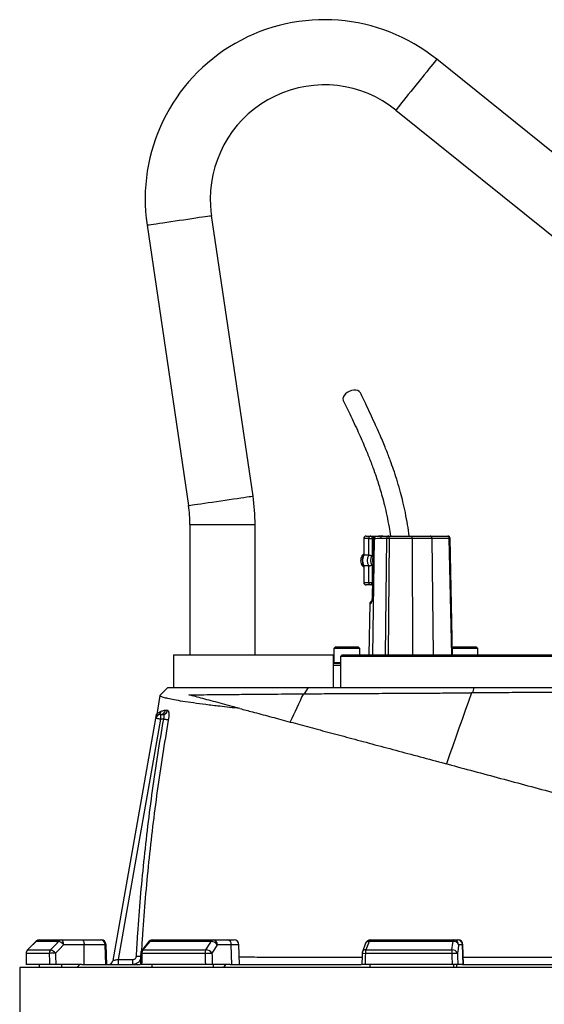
# Model space of a CAD drawing. Header units: millimetres. Extents: x 1715 to 15724, y 2394 to 14725.
# Tile 13 of 14: x 10730 to 12340, y 11702 to 14725. Entities that reach past the tile are written whole.
import ezdxf

# ---------------------------------------------------------------- set-up
doc = ezdxf.new("R2010")
doc.units = ezdxf.units.MM
doc.header["$LTSCALE"] = 5

msp = doc.modelspace()

# ---------------------------------------------------------------- linework, layer by layer
at = {"color": 7, "linetype": 'Continuous', "lineweight": 25}
for p, q in [((13203.3, 13642.3), (12009.4, 14603.3)), ((11884, 14447.5), (12894.7, 13633.9)), ((11445.6, 13262.6), (11318.3, 14123.7)), ((11120.5, 14094.5), (11247.7, 13233.4)), ((11252, 13174.9), (11252, 12774.9)), ((11452, 12774.9), (11452, 13174.9)), ((11785.3, 13132.4), (11785.3, 13081.3)), ((11800.8, 13132.4), (11786, 13132.4)), ((11786, 13132.4), (11786, 13081.5)), ((11792.8, 13139.9), (11807.6, 13139.9)), ((11800.8, 13132.4), (11810.8, 13132.4)), ((11800.8, 13081.5), (11800.8, 13132.4)), ((11807.6, 13139.9), (11844.2, 13139.9)), ((11810.8, 13132.4), (11810.8, 13079)), ((11814, 13133.7), (11811, 12947.5)), ((11817.5, 13131.2), (11814.4, 13131.2)), ((11824.3, 13138.6), (11821.1, 13138.6)), ((11855.9, 13132.5), (11837.4, 13132.5)), ((11844.2, 13139.9), (11862.7, 13139.9)), ((11862.7, 13139.9), (11932.5, 13139.9)), ((11933.7, 13132.5), (11863.8, 13132.5)), ((11932.5, 13139.9), (11989.6, 13139.9)), ((11994.5, 13132.5), (11933.7, 13132.5)), ((11989.6, 13139.9), (12043, 13139.9)), ((12048, 13132.5), (11994.5, 13132.5)), ((12018.9, 13139.9), (12018.5, 13139.9)), ((12058.2, 12774.9), (12050.5, 13132.6)), ((11800.8, 13081.5), (11786, 13081.5)), ((11785.3, 13048.6), (11785.3, 12997.4)), ((11800.8, 13048.3), (11786, 13048.3)), ((11786, 13048.3), (11786, 12997.4)), ((11800.8, 12997.4), (11800.8, 13048.3)), ((11810.8, 13050.8), (11810.8, 12997.4)), ((11786, 12997.4), (11800.8, 12997.4)), ((11800.8, 12997.4), (11810.8, 12997.4)), ((11807.6, 12989.9), (11792.8, 12989.9)), ((11811.7, 12989.9), (11807.6, 12989.9)), ((11804, 12932.5), (11801.3, 12774.9)), ((11698.3, 12799.9), (11693.3, 12794.9)), ((11693.3, 12794.9), (11693.3, 12751.9)), ((11773.3, 12794.9), (11693.3, 12794.9)), ((11698.3, 12799.9), (11768.3, 12799.9)), ((11773.3, 12794.9), (11768.3, 12799.9)), ((11773.3, 12774.9), (11773.3, 12794.9)), ((12060.8, 12799.9), (12057.7, 12796.8)), ((12135.8, 12794.9), (12057.8, 12794.9)), ((12060.8, 12799.9), (12130.8, 12799.9)), ((12135.8, 12794.9), (12130.8, 12799.9)), ((12135.8, 12774.9), (12135.8, 12794.9)), ((11202, 12774.9), (11202, 12674.9)), ((11202, 12774.9), (11692, 12774.9)), ((11692, 12774.9), (11692, 12674.9)), ((11719.5, 12774.9), (11714.5, 12769.9)), ((11714.5, 12769.9), (11714.5, 12674.9)), ((12520.6, 12769.9), (11714.5, 12769.9)), ((11719.5, 12774.9), (12520.6, 12774.9)), ((11692, 12749.9), (11714.5, 12749.9)), ((11159.9, 12650.2), (11184.6, 12674.9)), ((11603.7, 12655.6), (11615.5, 12674.9)), ((12120.7, 12658.5), (12123.9, 12674.9)), ((11160, 12650.1), (11150.2, 12592.4)), ((11600.1, 12655.5), (11603.7, 12655.6)), ((12120.7, 12658.5), (12116, 12658.4)), ((11176.5, 12604.9), (11183.5, 12604.9)), ((11016.3, 11837.3), (11147.2, 12580.1)), ((11162, 12577.5), (11032, 11839.9)), ((11162, 12592.5), (11162, 12577.5)), ((11162, 12592.5), (11169.1, 12592.5)), ((11171.4, 12577.5), (11162, 12577.5)), ((10779.4, 11895.5), (10753.5, 11869.2)), ((10848.8, 11895.5), (10779.6, 11895.5)), ((10790.1, 11899.9), (10858.8, 11899.9)), ((10858.8, 11899.9), (10921.9, 11899.9)), ((10927, 11885.4), (10863.9, 11885.4)), ((10921.9, 11899.9), (10977, 11899.9)), ((10927.7, 11824.9), (10927, 11885.4)), ((10991.7, 11885.4), (10927, 11885.4)), ((10977, 11899.9), (10979.6, 11899.9)), ((10993.8, 11824.9), (10991.7, 11885.4)), ((10996.7, 11824.9), (10994.6, 11885.4)), ((11124.8, 11894.2), (11104.1, 11868)), ((11317.4, 11895.5), (11128.5, 11895.5)), ((11136.5, 11899.9), (11324.3, 11899.9)), ((11324.3, 11899.9), (11367.4, 11899.9)), ((11378.9, 11885.4), (11335.8, 11885.4)), ((11367.4, 11899.9), (11387.4, 11899.9)), ((11380.5, 11824.9), (11378.9, 11885.4)), ((11404.6, 11824.9), (11402.4, 11885.4)), ((11791.3, 11890.2), (11781.5, 11863.9)), ((12059.9, 11895.5), (11801.8, 11895.5)), ((11805.3, 11899.9), (12061.8, 11899.9)), ((12061.8, 11899.9), (12073.5, 11899.9)), ((12073.5, 11899.9), (12074.8, 11899.9)), ((12088.2, 11885.4), (12076.6, 11885.4)), ((12090.3, 11824.9), (12088.2, 11885.4)), ((12091.9, 11824.9), (12089.8, 11885.4)), ((10820.3, 11858.7), (10749.3, 11858.7)), ((10753.7, 11869.3), (10824.5, 11869.3)), ((11298.4, 11858.7), (11104.4, 11858.7)), ((11107.8, 11869.3), (11301.2, 11869.3)), ((12055.4, 11858.7), (11790.5, 11858.7)), ((11792, 11869.3), (12056.2, 11869.3)), ((10820.7, 11824.9), (10749.1, 11824.9)), ((10790.1, 11814.9), (10790.1, 11824.9)), ((10920.3, 11824.9), (10840, 11824.9)), ((10858.8, 11814.9), (10858.8, 11824.9)), ((10905, 11814.9), (10914.4, 11824.9)), ((10920.3, 11824.9), (11097.8, 11824.9)), ((11032, 11839.9), (11032, 11824.9)), ((11032, 11839.9), (11077.2, 11839.9)), ((11077.2, 11824.9), (11077.2, 11839.9)), ((11299.3, 11824.9), (11103.7, 11824.9)), ((11136.5, 11814.9), (11136.5, 11824.9)), ((11375.4, 11824.9), (11320.5, 11824.9)), ((11324.3, 11814.9), (11324.3, 11824.9)), ((11355.9, 11814.9), (11362.3, 11824.9)), ((11375.4, 11824.9), (11777.6, 11824.9)), ((12056.6, 11824.9), (11789.4, 11824.9)), ((11805.3, 11814.9), (11805.3, 11824.9)), ((12061.8, 11814.9), (12061.8, 11824.9)), ((12070.3, 11814.9), (12072.1, 11824.9)), ((12088.9, 11824.9), (12074.1, 11824.9)), ((12088.9, 11824.9), (12590.2, 11824.9)), ((10729.5, 11814.9), (10729.5, 10654.8)), ((13949.5, 11814.9), (10729.5, 11814.9))]:
    msp.add_line(p, q, dxfattribs=at)
at = {"color": 8, "linetype": 'Continuous', "lineweight": 25}
for p, q in [((11252, 13174.9), (11352, 13174.9)), ((11352, 13174.9), (11452, 13174.9)), ((11785.3, 13132.4), (11786, 13132.4)), ((11813.9, 13132.4), (11810.8, 13132.4)), ((11817.5, 13131.2), (11811.9, 12774.9)), ((11852.2, 12774.9), (11855.9, 13132.5)), ((11863.8, 13132.5), (11860.2, 12774.9)), ((11933.7, 13132.5), (11934.7, 12774.9)), ((11994.5, 13132.5), (11998.6, 12774.9)), ((12055.6, 12774.9), (12048, 13132.5)), ((11785.3, 12997.4), (11786, 12997.4)), ((11810.8, 12997.4), (11811.8, 12997.4)), ((11806.6, 12932.5), (11804, 12932.5)), ((11714.5, 12742.5), (11692, 12742.5)), ((11693.3, 12751.9), (11714.5, 12751.9)), ((10779.4, 11895.5), (10779.6, 11895.5)), ((10994.6, 11885.4), (10991.7, 11885.4)), ((11402.4, 11885.4), (11378.9, 11885.4)), ((12089.8, 11885.4), (12088.2, 11885.4)), ((10749.1, 11858.8), (10749.3, 11858.7)), ((10753.4, 11869.3), (10753.7, 11869.3))]:
    msp.add_line(p, q, dxfattribs=at)
at = {"color": 8, "linetype": 'Continuous', "lineweight": 25, "flags": 128}
for points in [[(12009.4, 14603.3), (12009.1, 14602.9), (12007.7, 14601.2), (12005.2, 14598.1), (12001.7, 14593.8), (11997.2, 14588.2), (11991.8, 14581.4), (11985.6, 14573.7), (11978.7, 14565.1), (11971.2, 14555.8), (11963.3, 14546), (11955.1, 14535.8), (11946.7, 14525.4)], [(11946.7, 14525.4), (11938.4, 14515.1), (11930.2, 14504.9), (11922.2, 14495), (11914.8, 14485.7), (11907.9, 14477.2), (11901.7, 14469.4), (11896.2, 14462.7), (11891.7, 14457.1), (11888.2, 14452.7), (11885.7, 14449.7), (11884.3, 14447.9), (11884, 14447.5)], [(11219.4, 14109.1), (11232.6, 14111), (11245.5, 14113), (11258, 14114.8), (11269.8, 14116.6), (11280.7, 14118.2), (11290.5, 14119.6), (11299, 14120.9), (11306.1, 14121.9), (11311.7, 14122.7), (11315.6, 14123.3), (11317.8, 14123.6), (11318.3, 14123.7)], [(11120.5, 14094.5), (11121, 14094.5), (11123.2, 14094.9), (11127.1, 14095.5), (11132.6, 14096.3), (11139.7, 14097.3), (11148.3, 14098.6), (11158.1, 14100), (11169, 14101.6), (11180.8, 14103.4), (11193.2, 14105.2), (11206.2, 14107.2), (11219.4, 14109.1)], [(11247.7, 13233.4), (11248.2, 13233.5), (11250.4, 13233.8), (11254.4, 13234.4), (11259.9, 13235.2), (11267, 13236.2), (11275.6, 13237.5), (11285.4, 13239), (11296.3, 13240.6), (11308.1, 13242.3), (11320.5, 13244.2), (11333.5, 13246.1), (11346.7, 13248)], [(11346.7, 13248), (11359.9, 13250), (11372.8, 13251.9), (11385.3, 13253.7), (11397.1, 13255.5), (11408, 13257.1), (11417.8, 13258.5), (11426.3, 13259.8), (11433.4, 13260.8), (11439, 13261.7), (11442.9, 13262.2), (11445.1, 13262.6), (11445.6, 13262.6)], [(11811, 12947.5), (11811.1, 12947.5), (11811.5, 12947.5)], [(11100.9, 11848.6), (11100, 11848.6), (11098.5, 11848.7), (11096.7, 11848.8), (11094.6, 11848.9), (11092.3, 11849.1), (11089.9, 11849.2), (11087.5, 11849.3)]]:
    msp.add_lwpolyline(points, dxfattribs=at)
at = {"color": 7, "linetype": 'Continuous', "lineweight": 25, "flags": 128}
for points in [[(11775.4, 13579), (11774.7, 13580.2), (11771.4, 13583.7), (11766.8, 13586.1), (11761, 13587.3), (11754.5, 13587.3), (11747.6, 13586.1), (11740.8, 13583.7), (11734.6, 13580.2), (11729.2, 13576), (11725.1, 13571.2), (11722.5, 13566.2), (11721.6, 13561.3), (11722.4, 13556.7), (11722.7, 13556)], [(11807.6, 13139.9), (11808.2, 13139.8), (11808.8, 13139.3), (11809.4, 13138.6), (11809.9, 13137.7), (11810.2, 13136.6), (11810.5, 13135.3), (11810.7, 13133.9), (11810.8, 13132.4)], [(11814.4, 13131.2), (11814.2, 13116.2), (11813.2, 13056.2), (11811.5, 12947.5)], [(11994.5, 13132.5), (11994.4, 13134), (11994.1, 13135.4), (11993.7, 13136.6), (11993.1, 13137.8), (11992.3, 13138.7), (11991.5, 13139.3), (11990.6, 13139.8), (11989.6, 13139.9)], [(12048, 13132.5), (12047.9, 13134), (12047.6, 13135.4), (12047.1, 13136.6), (12046.5, 13137.8), (12045.7, 13138.7), (12044.9, 13139.3), (12044, 13139.8), (12043, 13139.9)], [(11807.6, 12989.9), (11808.2, 12990), (11808.8, 12990.5), (11809.4, 12991.2), (11809.9, 12992.1), (11810.2, 12993.2), (11810.5, 12994.5), (11810.7, 12995.9), (11810.8, 12997.4)], [(11600.1, 12655.5), (11594.9, 12644.8), (11589.8, 12634), (11584.7, 12623.2), (11579.6, 12612.4), (11574.5, 12601.6), (11569.5, 12590.8), (11564.4, 12580), (11559.4, 12569.1)], [(12116, 12658.4), (12106.4, 12631.4), (12096.7, 12604.3), (12087.1, 12577.1), (12077.6, 12549.9), (12068, 12522.6), (12058.5, 12495.3), (12049, 12467.9), (12039.6, 12440.4)], [(11162, 12577.5), (11159.1, 12578), (11156.4, 12578.5), (11153.8, 12578.9), (11151.6, 12579.3), (11149.7, 12579.7), (11148.4, 12579.9), (11147.5, 12580), (11147.2, 12580.1)], [(11185.7, 12575), (11184.9, 12575.1), (11183.7, 12575.3), (11182.2, 12575.6), (11180.4, 12575.9), (11178.4, 12576.3), (11176.2, 12576.7), (11173.8, 12577.1), (11171.4, 12577.5)], [(10779.6, 11895.5), (10758.6, 11874.3), (10753.7, 11869.3)], [(10824.5, 11869.3), (10844.1, 11890.5), (10848.8, 11895.5)], [(10863.9, 11885.4), (10851.5, 11872), (10839.6, 11859.2)], [(10863.9, 11885.4), (10863.8, 11888.3), (10863.5, 11891), (10863, 11893.5), (10862.4, 11895.7), (10861.6, 11897.5), (10860.7, 11898.8), (10859.8, 11899.6), (10858.8, 11899.9)], [(10921.9, 11899.9), (10922.9, 11899.6), (10923.8, 11898.8), (10924.7, 11897.5), (10925.5, 11895.7), (10926.1, 11893.5), (10926.6, 11891), (10926.9, 11888.3), (10927, 11885.4)], [(11128.5, 11895.5), (11111.7, 11874.3), (11107.8, 11869.3)], [(11301.2, 11869.3), (11314.3, 11890.5), (11317.4, 11895.5)], [(11335.8, 11885.4), (11327.5, 11872), (11319.6, 11859.2)], [(11801.8, 11895.5), (11793.8, 11874.3), (11792, 11869.3)], [(12056.2, 11869.3), (12059.2, 11890.5), (12059.9, 11895.5)], [(12059.9, 11895.5), (12060.1, 11896.5), (12060.3, 11897.4), (12060.5, 11898.1), (12060.8, 11898.8), (12061, 11899.3), (12061.3, 11899.6), (12061.5, 11899.8), (12061.8, 11899.9)], [(12076.6, 11885.4), (12074.7, 11872), (12072.9, 11859.2)], [(10749.1, 11858.8), (10749, 11850.2), (10748.9, 11824.3)], [(11100.9, 11859), (11100.7, 11850.4), (11100.1, 11824.5)], [(11298.4, 11858.7), (11300.8, 11858.8), (11303.5, 11858.9), (11306.4, 11859), (11309.4, 11859.1), (11312.3, 11859.1), (11315, 11859.2), (11317.5, 11859.2), (11319.6, 11859.2)], [(11780.5, 11859.2), (11780.2, 11850.6), (11779.4, 11824.7)], [(12055.4, 11858.7), (12058.4, 11858.8), (12061.3, 11858.9), (12064.1, 11859), (12066.7, 11859.1), (12068.9, 11859.1), (12070.8, 11859.2), (12072.1, 11859.2), (12072.9, 11859.2)], [(11016.3, 11837.3), (11016.6, 11837.4), (11017.5, 11837.5), (11018.9, 11837.7), (11020.9, 11838.1), (11023.2, 11838.5), (11025.9, 11838.9), (11028.9, 11839.4), (11032, 11839.9)]]:
    msp.add_lwpolyline(points, dxfattribs=at)
at = {"color": 7, "linetype": 'Continuous', "lineweight": 25}
for centre, radius, start, end in [((11664.5, 14174.9), 550, 51.1659, 188.4088), ((11664.5, 14174.9), 350, 51.1659, 180), ((11664.5, 14174.9), 350, 180, 188.4088), ((10852, 13174.9), 600, 0, 8.4088), ((10852, 13174.9), 400, 0, 8.4088), ((11792.8, 13132.4), 7.5, 90, 180), ((11793.2, 13132.7), 7.17, 92.9456, 182.6777), ((11808, 13132.7), 7.17, 92.9457, 182.6776), ((11844.5, 13132.8), 7.16, 92.8821, 181.7479), ((11863, 13132.8), 7.16, 92.8824, 181.7476), ((11859.9, 12902.9), 229.7, 89.0052, 90.9948), ((11851.3, 13134.3), 12.7, 351.9533, 26.2119), ((11921.2, 13134.3), 12.7, 351.9523, 26.2123), ((12043, 13132.4), 7.5, 1.2249, 90), ((11802.4, 13064.9), 26.5, 130.2039, 201.1225), ((11814, 13064.9), 32.5, 149.3579, 210.6421), ((11828.8, 13064.9), 32.5, 149.3579, 210.6421), ((11830.5, 13064.9), 24.3, 144.3501, 215.6499), ((11835.3, 13064.9), 23.4, 166.1828, 193.215), ((11800.7, 13063.7), 24.5, 200.0379, 231.0924), ((11792.8, 12997.4), 7.5, 180, 270), ((11793.2, 12997.1), 7.18, 177.3272, 267.045), ((11808, 12997.1), 7.18, 177.3273, 267.0448), ((11811.5, 12932.4), 7.5, 103.3667, 179), ((11695.3, 12751.9), 2, 180, 270), ((11161.9, 12607.3), 14.8, 270.4827, 350.8336), ((11169, 12607.2), 14.7, 270.6224, 351.1013), ((11162, 12577.5), 15, 90, 170), ((11162, 12577.5), 15, 118.0964, 169.7837), ((11148.8, 12604.1), 14.7, 296.4168, 350.9446), ((10790.1, 11884.9), 15, 90, 135.2531), ((10790.1, 11885.3), 14.6, 90.093, 135.5945), ((10858.9, 11886.2), 13.8, 90.326, 137.1202), ((10840.5, 11866.7), 30, 38.6878, 73.9316), ((10976.9, 11885), 14.9, 1.5756, 89.6068), ((10979.6, 11884.9), 15, 2, 90), ((11136.5, 11884.9), 15, 90, 141.7354), ((11136.9, 11889.6), 10.3, 92.0135, 145.1375), ((11324.9, 11891.4), 8.52, 93.8937, 151.1749), ((11316.4, 11871.9), 23.6, 34.9329, 87.5446), ((11322.3, 11886.6), 13.5, 355.0821, 81.7641), ((11365.5, 11886.6), 13.5, 355.0821, 81.7641), ((11387.4, 11884.9), 15, 2, 90), ((11805.3, 11884.9), 15, 90, 159.4465), ((11807.1, 11894.9), 5.3, 108.9868, 173.2611), ((12061.6, 11879.5), 16.1, 21.4794, 96.2574), ((12061.7, 11885), 14.9, 1.5449, 89.5773), ((12073.4, 11885), 14.9, 1.5448, 89.5773), ((12074.8, 11884.9), 15, 2, 90), ((10764.1, 11858.7), 15, 135.2539, 179.637), ((10764.5, 11858.7), 15.1, 135.5907, 180.0839), ((10835.8, 11858.8), 15.5, 137.0846, 180.2706), ((10837.3, 11589.2), 270, 89.5133, 93.6027), ((10816.1, 11840.4), 30, 38.6957, 73.9189), ((11115.9, 11858.7), 15, 141.7362, 178.702), ((11122.1, 11859), 17.6, 144.1222, 180.8895), ((11318.1, 11859.1), 19.8, 148.8239, 181.09), ((11300.2, 11845.7), 23.6, 34.937, 87.5292), ((11795.5, 11858.7), 15, 159.447, 178.1151), ((11825.3, 11859.3), 34.9, 163.2726, 180.9472), ((12118, 11859.3), 62.6, 170.8303, 180.574), ((12058, 11853.3), 16.1, 21.4778, 96.2409), ((11001.5, 11839.9), 15, 270, 350)]:
    msp.add_arc(centre, radius, start, end, dxfattribs=at)
at = {"color": 8, "linetype": 'Continuous', "lineweight": 25}
for centre, radius, start, end in [((11824.7, 13131.4), 7.21, 93.2468, 181.377), ((12050.2, 13050.8), 81.8, 89.7566, 91.5658), ((11814.2, 12932.4), 7.57, 131.2147, 179.1786), ((11127.9, 11891.3), 4.28, 82.1362, 136.9962), ((11800.3, 11885.4), 10.2, 81.5919, 152.3998), ((11104.2, 11874.7), 16, 258.1263, 271.0189), ((11107.2, 11865.1), 4.27, 82.1635, 136.9653), ((11795.1, 12053), 194.4, 265.695, 268.6391), ((11790.5, 11859.2), 10.2, 81.6155, 152.318)]:
    msp.add_arc(centre, radius, start, end, dxfattribs=at)
at = {"color": 7, "linetype": 'Continuous', "lineweight": 25}
for centre, major_axis, ratio, start_param, end_param in [((12450.6, 11470.1), (300.8, 49111.2), 0.03469, 1.563096, 1.563784), ((12450.6, 11470.1), (-592.3, 49111.2), 0.033097, 1.562485, 1.563173), ((12455.8, 11470.6), (-587.2, 49111.2), 0.03281, 1.562491, 1.56319), ((12420.9, 11470.1), (1112.8, 49111.2), 0.026971, 1.563495, 1.564183), ((12420.9, 11470.1), (-1325.9, 49111.2), 0.022626, 1.562273, 1.562961), ((12432.3, 11470.6), (-1314.4, 49111.2), 0.022431, 1.562283, 1.562982), ((12369.3, 11470.1), (1625.9, 49111.2), 0.012035, 1.563282, 1.56397), ((12369.3, 11470.1), (-1703.8, 49111.2), 0.00611, 1.562672, 1.56336), ((12384.1, 11470.6), (-1689, 49111.2), 0.006057, 1.562675, 1.563374)]:
    msp.add_ellipse(centre, major_axis=major_axis, ratio=ratio, start_param=start_param, end_param=end_param, dxfattribs=at)
for points, knots in [([(11925.1, 13139.9), (11923.5, 13151.4), (11920.1, 13175.8), (11913.5, 13210.7), (11906.1, 13243.7), (11898, 13275.3), (11889.2, 13306), (11879.5, 13336.3), (11870.7, 13361.6), (11862.9, 13382.6), (11856.1, 13400.1), (11848.7, 13418.6), (11840.1, 13439), (11830.1, 13462.1), (11818.6, 13487.8), (11805.6, 13515.9), (11791, 13546.6), (11780.8, 13567.9), (11775.4, 13579)], [0, 0, 0, 0, 0.0633761, 0.1353138, 0.2008129, 0.2597792, 0.329188, 0.3951136, 0.4589342, 0.50068, 0.5415239, 0.5838395, 0.6340089, 0.6923316, 0.7575044, 0.8304924, 0.911313, 1, 1, 1, 1]), ([(11722.7, 13556), (11728.1, 13544.9), (11738.2, 13523.8), (11752.6, 13493.5), (11765.5, 13465.8), (11776.8, 13440.7), (11786.5, 13418.4), (11794.6, 13398.9), (11801.6, 13381.6), (11808.1, 13365), (11814.7, 13347.4), (11821.5, 13328.2), (11828.5, 13307.2), (11835.4, 13285), (11842.4, 13260.7), (11849.5, 13233.3), (11856.6, 13201.8), (11862.7, 13170.4), (11865.8, 13148.9), (11867.1, 13139.9)], [0, 0, 0, 0, 0.091965, 0.175683, 0.25113, 0.318316, 0.37727, 0.427179, 0.469406, 0.509883, 0.551218, 0.599234, 0.648373, 0.698666, 0.751277, 0.810157, 0.875585, 0.947552, 1, 1, 1, 1]), ([(11814.8, 13136.6), (11814.6, 13136.2), (11813.9, 13134.9), (11813.9, 13133), (11814.3, 13131.6), (11814.4, 13131.2), (11814.4, 13131.2)], [0, 0, 0, 0, 0.266495, 0.785943, 0.995147, 1, 1, 1, 1]), ([(11821.9, 13138.5), (11821.5, 13138.5), (11820, 13138.7), (11817.5, 13138.2), (11815.7, 13137.2), (11814.8, 13136.6)], [0, 0, 0, 0, 0.193189, 0.595382, 1, 1, 1, 1]), ([(11837.4, 13132.5), (11834.1, 13132.3), (11827.5, 13131.8), (11820.8, 13131.4), (11817.5, 13131.2)], [0, 0, 0, 0, 0.500035, 1, 1, 1, 1]), ([(11843.9, 13139.8), (11843.3, 13139.9), (11840.4, 13140), (11834.6, 13139.3), (11828.6, 13138.6), (11825.1, 13138.7), (11824.3, 13138.7)], [0, 0, 0, 0, 0.069941, 0.391707, 0.861946, 1, 1, 1, 1]), ([(11785.4, 13081.3), (11785.2, 13081), (11783.7, 13078.8), (11781.9, 13074.1), (11780.6, 13067.3), (11780.9, 13060.3), (11782.4, 13053.9), (11784.5, 13050.2), (11785.4, 13048.5)], [0, 0, 0, 0, 0.035386, 0.232939, 0.431517, 0.631104, 0.831411, 1, 1, 1, 1]), ([(11785.4, 13081.3), (11785.4, 13081.3), (11785.3, 13081.5), (11785.7, 13081.5), (11786, 13081.5)], [0, 0, 0, 0, 0.125221, 1, 1, 1, 1]), ([(11800.8, 13081.5), (11801.2, 13081.5), (11802.1, 13081.4), (11804.1, 13081.1), (11806.4, 13080.5), (11808.7, 13079.8), (11810.2, 13079.3), (11810.8, 13079.1), (11810.8, 13079)], [0, 0, 0, 0, 0.202266, 0.404411, 0.609962, 0.823839, 0.995948, 1, 1, 1, 1]), ([(11785.4, 13048.5), (11785.4, 13048.5), (11785.3, 13048.3), (11785.7, 13048.3), (11786, 13048.3)], [0, 0, 0, 0, 0.126382, 1, 1, 1, 1]), ([(11800.8, 13048.3), (11801.2, 13048.3), (11802.1, 13048.4), (11804.1, 13048.8), (11806.4, 13049.3), (11808.7, 13050), (11810.2, 13050.5), (11810.8, 13050.8), (11810.8, 13050.8)], [0, 0, 0, 0, 0.202268, 0.404413, 0.609962, 0.823839, 0.995932, 1, 1, 1, 1]), ([(11806.6, 12932.5), (11806.9, 12932.6), (11807.6, 12932.8), (11808.9, 12934.6), (11810.2, 12938), (11811.2, 12942.5), (11811.4, 12945.9), (11811.5, 12947.5)], [0, 0, 0, 0, 0.156433, 0.373178, 0.586061, 0.794618, 1, 1, 1, 1]), ([(11811, 12947.5), (11811, 12947.5), (11811, 12946.2), (11810.8, 12943.6), (11810.2, 12940.5), (11809.6, 12938.5), (11809.2, 12937.7), (11809.2, 12937.8), (11809.2, 12937.8)], [0, 0, 0, 0, 0.000669, 0.269112, 0.541195, 0.764678, 0.932219, 1, 1, 1, 1]), ([(11184.6, 12674.9), (11184.7, 12674.9), (11184.8, 12674.9), (11185.1, 12674.9), (11185.4, 12674.9), (11185.8, 12674.9), (11186.2, 12674.9), (11186.7, 12674.9), (11187.2, 12674.9), (11187.8, 12674.9), (11188.4, 12674.9), (11189.1, 12674.9), (11189.9, 12674.9), (11190.7, 12674.9), (11191.5, 12674.9), (11192.4, 12674.9), (11193.4, 12674.9), (11195.4, 12674.9), (11198.9, 12674.9), (11204.3, 12674.9), (11210.6, 12674.9), (11220.1, 12674.9), (11234, 12674.9), (11254.1, 12674.9), (11277.5, 12674.9), (11303.9, 12674.9), (11333.3, 12674.9), (11365.6, 12674.9), (11400.8, 12674.9), (11432.5, 12674.9), (11459, 12674.9), (11479.5, 12674.9), (11500.7, 12674.9), (11518.6, 12674.9), (11532.8, 12674.9), (11542.9, 12674.9), (11553, 12674.9), (11563.3, 12674.9), (11573.6, 12674.9), (11583.9, 12674.9), (11594.4, 12674.9), (11604.9, 12674.9), (11611.9, 12674.9), (11615.5, 12674.9)], [0, 0, 0, 0, 0.0078039, 0.015608, 0.0234125, 0.0312181, 0.039025, 0.0468336, 0.0546444, 0.0624578, 0.0702741, 0.0780938, 0.0859172, 0.0937448, 0.1015769, 0.109414, 0.1172565, 0.1251047, 0.1562521, 0.1873551, 0.2184384, 0.2495267, 0.3121495, 0.3748139, 0.4371856, 0.4997031, 0.5618162, 0.624187, 0.6870572, 0.7496107, 0.7806064, 0.8117684, 0.8431201, 0.8746846, 0.8888352, 0.9029243, 0.916954, 0.9309263, 0.9448433, 0.958707, 0.9725196, 0.9862832, 1, 1, 1, 1]), ([(11615.5, 12674.9), (11636.7, 12674.9), (11678.9, 12674.9), (11745.9, 12674.9), (11814.9, 12674.9), (11887.5, 12674.9), (11963.5, 12674.9), (12042.8, 12674.9), (12096.8, 12674.9), (12123.9, 12674.9)], [0, 0, 0, 0, 0.140354, 0.279782, 0.418845, 0.558086, 0.704887, 0.852418, 1, 1, 1, 1]), ([(12123.9, 12674.9), (12126.4, 12674.9), (12131.5, 12674.9), (12139.2, 12674.9), (12146.8, 12674.9), (12154.5, 12674.9), (12162.2, 12674.9), (12169.9, 12674.9), (12177.6, 12674.9), (12185.3, 12674.9), (12193.1, 12674.9), (12200.8, 12674.9), (12208.5, 12674.9), (12216.3, 12674.9), (12224.1, 12674.9), (12231.8, 12674.9), (12239.6, 12674.9), (12255.1, 12674.9), (12278.2, 12674.9), (12309.1, 12674.9), (12340, 12674.9), (12381.4, 12674.9), (12433, 12674.9), (12494.7, 12674.9), (12556.1, 12674.9), (12616.9, 12674.9), (12676.9, 12674.9), (12736, 12674.9), (12794, 12674.9), (12850.8, 12674.9), (12906.4, 12674.9), (12960.5, 12674.9), (13012.8, 12674.9), (13080, 12674.9), (13159, 12674.9), (13234.9, 12674.9), (13294.5, 12674.9), (13340.6, 12674.9), (13378.1, 12674.9), (13408.3, 12674.9), (13428.3, 12674.9), (13442.7, 12674.9), (13452.6, 12674.9), (13461.7, 12674.9), (13468.4, 12674.9), (13473.4, 12674.9), (13476.8, 12674.9), (13480, 12674.9), (13483, 12674.9), (13485.8, 12674.9), (13488.4, 12674.9), (13490.9, 12674.9), (13493.1, 12674.9), (13495.1, 12674.9), (13497, 12674.9), (13498.7, 12674.9), (13500.1, 12674.9), (13501.4, 12674.9), (13502.5, 12674.9), (13503.3, 12674.9), (13504, 12674.9), (13504.4, 12674.9), (13504.5, 12674.9)], [0, 0, 0, 0, 0.003929, 0.007858, 0.011788, 0.015718, 0.019648, 0.023579, 0.027511, 0.031444, 0.035379, 0.039315, 0.043252, 0.047191, 0.051132, 0.055076, 0.059021, 0.062969, 0.078552, 0.094135, 0.109728, 0.125342, 0.156661, 0.187888, 0.219108, 0.250408, 0.281648, 0.312882, 0.344038, 0.375154, 0.406522, 0.437897, 0.469176, 0.500433, 0.563001, 0.625384, 0.667086, 0.708605, 0.750168, 0.781531, 0.812901, 0.828518, 0.84412, 0.859721, 0.875332, 0.8827, 0.890058, 0.897405, 0.904745, 0.912077, 0.919404, 0.926726, 0.934045, 0.941363, 0.94868, 0.955998, 0.963318, 0.970642, 0.977971, 0.985306, 0.992649, 1, 1, 1, 1]), ([(11405.3, 12610.4), (11394.6, 12611.5), (11373.1, 12613.8), (11337.6, 12617.7), (11299.8, 12622.3), (11262, 12627.4), (11229.6, 12632.3), (11203.6, 12636.8), (11183.7, 12640.9), (11169.8, 12644.4), (11161.1, 12647.6), (11160.3, 12649.3), (11159.9, 12650.2)], [0, 0, 0, 0, 0.068527, 0.137195, 0.245808, 0.354421, 0.465384, 0.576347, 0.681216, 0.786086, 0.893043, 1, 1, 1, 1]), ([(11248.3, 12652.5), (11260.1, 12652.5), (11283.6, 12652.7), (11326.7, 12653.1), (11375.5, 12653.6), (11424.1, 12654.1), (11469.8, 12654.5), (11511, 12654.8), (11554.3, 12655.2), (11584.8, 12655.4), (11600.1, 12655.5)], [0, 0, 0, 0, 0.147742, 0.295488, 0.446936, 0.598381, 0.698267, 0.798155, 0.899079, 1, 1, 1, 1]), ([(11405.3, 12610.4), (11394.7, 12613.2), (11373.6, 12618.9), (11344.2, 12626.8), (11316.8, 12634.1), (11291.5, 12640.9), (11268.3, 12647.1), (11255, 12650.7), (11248.3, 12652.5)], [0, 0, 0, 0, 0.163748, 0.327797, 0.495188, 0.662578, 0.83129, 1, 1, 1, 1]), ([(11603.7, 12655.6), (11626.7, 12655.7), (11672.7, 12656), (11745.9, 12656.5), (11821.8, 12656.9), (11891.2, 12657.3), (11953, 12657.6), (12006.5, 12657.9), (12060.8, 12658.2), (12097.6, 12658.4), (12116, 12658.4)], [0, 0, 0, 0, 0.150345, 0.301408, 0.451749, 0.602796, 0.701701, 0.800607, 0.900304, 1, 1, 1, 1]), ([(13516, 12663.4), (13514.6, 12663.4), (13511.7, 12663.4), (13498.7, 12663.3), (13479.7, 12663.3), (13454.1, 12663.2), (13422, 12663.2), (13383.9, 12663.1), (13339.9, 12663), (13292.5, 12662.8), (13242.6, 12662.6), (13191.1, 12662.5), (13136, 12662.3), (13077.8, 12662.2), (13016, 12662), (12950.8, 12661.8), (12882.4, 12661.6), (12811.6, 12661.3), (12738.9, 12661.1), (12664.1, 12660.8), (12587.1, 12660.5), (12508.2, 12660.2), (12428.5, 12659.9), (12348.6, 12659.5), (12270.5, 12659.2), (12194.3, 12658.8), (12145.2, 12658.6), (12120.7, 12658.5)], [0, 0, 0, 0, 0.042984, 0.0861, 0.129218, 0.172203, 0.215165, 0.258256, 0.301349, 0.344315, 0.381914, 0.419635, 0.457399, 0.495124, 0.532728, 0.571372, 0.610141, 0.648955, 0.687728, 0.726376, 0.766111, 0.805977, 0.845889, 0.885757, 0.925493, 0.962746, 1, 1, 1, 1]), ([(11163.3, 12601.8), (11166.7, 12603.1), (11170.7, 12604.7), (11175.6, 12604.9), (11176.5, 12604.9)], [0, 0, 0, 0, 0.8206785, 1, 1, 1, 1]), ([(11183.5, 12604.9), (11184.1, 12604.7), (11185.4, 12604.2), (11186.8, 12600.2), (11187.4, 12593.5), (11187.1, 12584.7), (11186.2, 12578.2), (11185.7, 12575)], [0, 0, 0, 0, 0.175651, 0.380402, 0.584388, 0.792051, 1, 1, 1, 1]), ([(11405.3, 12610.4), (11418, 12607), (11446.8, 12599.3), (11495.9, 12586.1), (11552.2, 12571), (11611.9, 12555), (11674.6, 12538.2), (11740.8, 12520.5), (11810.4, 12501.9), (11883.2, 12482.3), (11958.1, 12462.3), (12034.6, 12441.8), (12113.7, 12420.6), (12195.1, 12398.8), (12278.8, 12376.3), (12363, 12353.8), (12447.1, 12331.2), (12531.2, 12308.7), (12614.8, 12286.3), (12697.8, 12264.1), (12779.5, 12242.2), (12859.3, 12220.8), (12932.7, 12201.1), (12999.9, 12183.1), (13061.1, 12166.7), (13120.2, 12150.9), (13176.7, 12135.8), (13230.1, 12121.4), (13281.7, 12107.6), (13330.8, 12094.5), (13377, 12082.1), (13418.5, 12071), (13455.1, 12061.1), (13488.2, 12052.3), (13517, 12044.6), (13541, 12038.1), (13558.9, 12033.4), (13569, 12030.6), (13574, 12029.3), (13574.4, 12029.2), (13574.7, 12029.1)], [0, 0, 0, 0, 0.020443, 0.046364, 0.072368, 0.098403, 0.124412, 0.150338, 0.17716, 0.204065, 0.231001, 0.257909, 0.284735, 0.312852, 0.341063, 0.369306, 0.397516, 0.425632, 0.454063, 0.48259, 0.51115, 0.53968, 0.568113, 0.592016, 0.616016, 0.640055, 0.664079, 0.688049, 0.711931, 0.738049, 0.764271, 0.79053, 0.816756, 0.842878, 0.873072, 0.903344, 0.933621, 0.963823, 0.981911, 1, 1, 1, 1]), ([(11087.5, 11849.3), (11088.9, 11872.8), (11092.5, 11933), (11100.1, 12029.8), (11110.5, 12139.8), (11122.8, 12249.6), (11137.1, 12359.2), (11153, 12468.5), (11165.3, 12541.2), (11171.4, 12577.5)], [0, 0, 0, 0, 0.096063, 0.24672, 0.397376, 0.548032, 0.698689, 0.849344, 1, 1, 1, 1]), ([(11147.6, 12581.9), (11147.6, 12582.2), (11147.7, 12583), (11148.2, 12585.3), (11148.7, 12588.7), (11149.2, 12591.2), (11149.4, 12592.5)], [0, 0, 0, 0, 0.115409, 0.407042, 0.698969, 1, 1, 1, 1]), ([(11155.4, 12590.9), (11154.6, 12590.6), (11151.9, 12589.6), (11149.8, 12590.4), (11149.3, 12591.8), (11149.4, 12592.4), (11149.4, 12592.5), (11149.4, 12592.5)], [0, 0, 0, 0, 0.174931, 0.646051, 0.965015, 0.997125, 1, 1, 1, 1]), ([(11149.4, 12592.5), (11149.4, 12592.5), (11149.6, 12593.4), (11150.9, 12595.2), (11155.5, 12597.9), (11160.7, 12600.5), (11163.3, 12601.8)], [0, 0, 0, 0, 0.002878, 0.351162, 0.675167, 1, 1, 1, 1]), ([(11150.5, 12594.2), (11150.3, 12594.1), (11149.5, 12593.5), (11149.5, 12593), (11149.4, 12592.5), (11149.4, 12592.5), (11149.4, 12592.5)], [0, 0, 0, 0, 0.145978, 0.963812, 0.986688, 1, 1, 1, 1]), ([(11171.4, 12577.5), (11171.9, 12579.1), (11172.8, 12582.3), (11173.1, 12586.8), (11172.4, 12590.2), (11171, 12592.2), (11169.7, 12592.4), (11169.1, 12592.5)], [0, 0, 0, 0, 0.206787, 0.409152, 0.609569, 0.816698, 1, 1, 1, 1]), ([(11077.2, 11839.9), (11078.4, 11840), (11080.7, 11840.3), (11083.9, 11842.1), (11086.2, 11844.7), (11087.2, 11847.3), (11087.4, 11848.9), (11087.5, 11849.3)], [0, 0, 0, 0, 0.230696, 0.461518, 0.689165, 0.910475, 1, 1, 1, 1]), ([(10840, 11824.9), (10838.4, 11824.9), (10835.1, 11824.9), (10830, 11824.9), (10825.5, 11824.9), (10822.3, 11824.9), (10821.2, 11824.9), (10820.7, 11824.9)], [0, 0, 0, 0, 0.213554, 0.427098, 0.640705, 0.854433, 1, 1, 1, 1]), ([(11103.7, 11824.9), (11102.7, 11824.9), (11100.9, 11824.9), (11099.9, 11824.9), (11100.1, 11824.9), (11100.2, 11824.9)], [0, 0, 0, 0, 0.478506, 0.957008, 1, 1, 1, 1]), ([(11320.5, 11824.9), (11319.3, 11824.9), (11316.9, 11824.9), (11312, 11824.9), (11306.9, 11824.9), (11302.5, 11824.9), (11300.2, 11824.9), (11299.3, 11824.9)], [0, 0, 0, 0, 0.21355, 0.427098, 0.640703, 0.854432, 1, 1, 1, 1]), ([(11789.4, 11824.9), (11787.8, 11824.9), (11784.8, 11824.9), (11781.4, 11824.9), (11779.6, 11824.9), (11779.6, 11824.9), (11779.6, 11824.9)], [0, 0, 0, 0, 0.274617, 0.5492318, 0.8237762, 1, 1, 1, 1]), ([(12074.1, 11824.9), (12073.6, 11824.9), (12072.7, 11824.9), (12069.4, 11824.9), (12065.1, 11824.9), (12060.6, 11824.9), (12057.7, 11824.9), (12056.6, 11824.9)], [0, 0, 0, 0, 0.213552, 0.427099, 0.640704, 0.854432, 1, 1, 1, 1])]:
    msp.add_open_spline(points, degree=3, knots=knots, dxfattribs=at)
at = {"color": 8, "linetype": 'Continuous', "lineweight": 25}
for points, knots in [([(11185.7, 12575), (11179.6, 12538.8), (11167.4, 12466.3), (11151.4, 12357.2), (11137.2, 12247.9), (11124.9, 12138.3), (11114.6, 12028.6), (11107.5, 11937.8), (11104.2, 11883.6), (11103.1, 11866)], [0, 0, 0, 0, 0.154354, 0.308707, 0.463058, 0.617409, 0.771757, 0.926105, 1, 1, 1, 1]), ([(11100.5, 11842.2), (11099.9, 11840.5), (11098.5, 11836), (11093.3, 11830.3), (11085.8, 11825.8), (11080, 11825.2), (11077.2, 11824.9)], [0, 0, 0, 0, 0.170691, 0.446546, 0.72402, 1, 1, 1, 1]), ([(11403.8, 11847.7), (11419.1, 11847.6), (11454, 11847.6), (11513.2, 11847.4), (11580.3, 11847.3), (11651.1, 11847.3), (11717.7, 11847.2), (11761.8, 11847.2), (11780.1, 11847.1)], [0, 0, 0, 0, 0.142654, 0.324654, 0.506037, 0.687811, 0.870206, 1, 1, 1, 1]), ([(12091.1, 11847), (12104, 11847), (12145, 11847), (12215.2, 11847), (12301, 11847), (12387, 11847), (12472.6, 11847), (12539.8, 11847), (12577.9, 11847), (12588, 11847)], [0, 0, 0, 0, 0.0789136, 0.2512083, 0.4233026, 0.5948098, 0.7661533, 0.9380829, 1, 1, 1, 1])]:
    msp.add_open_spline(points, degree=3, knots=knots, dxfattribs=at)

doc.saveas('drawing.dxf')
